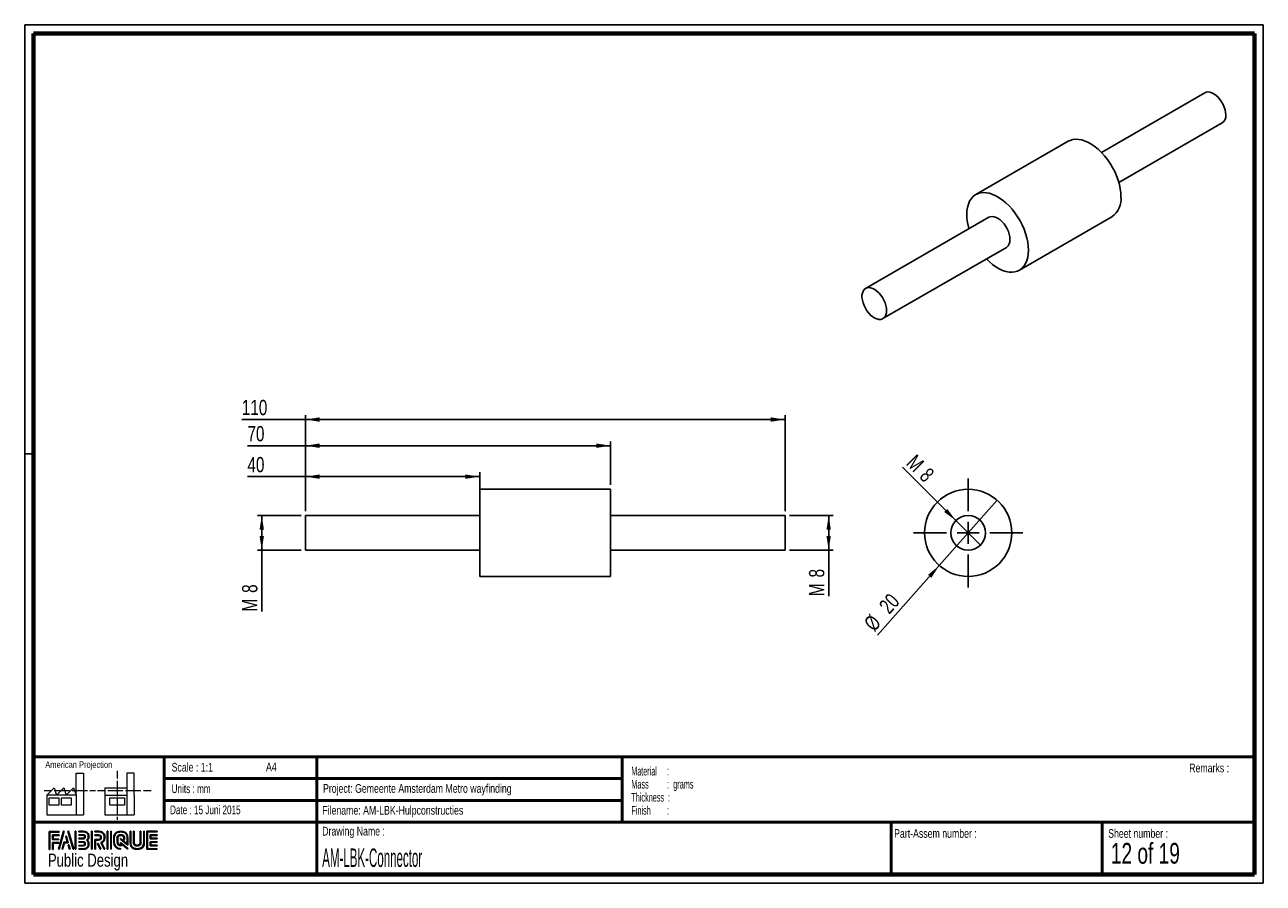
# Paper-space layout 'Connector' of a CAD drawing. Header units: millimetres. Extents: x 7 to 291, y 7 to 204.
import ezdxf

# ---------------------------------------------------------------- set-up
doc = ezdxf.new("R2010")
doc.units = ezdxf.units.MM
for name, color, linetype in [('LAYER1', 7, 'Continuous'), ('LAYER2', 7, 'Continuous'), ('LOGO', 7, 'Continuous')]:
    doc.layers.add(name, color=color, linetype=linetype)
doc.styles.add('SLDTEXTSTYLE0', font='TXT', dxfattribs={"width": 0.7})
doc.styles.add('SLDTEXTSTYLE1', font='TXT', dxfattribs={"width": 0.75})
doc.styles.add('SLDTEXTSTYLE2', font='TXT', dxfattribs={"width": 0.697368})
doc.styles.add('SLDTEXTSTYLE4', font='TXT', dxfattribs={"width": 0.5675})
doc.styles.add('SLDTEXTSTYLE5', font='TXT', dxfattribs={"width": 0.55})
doc.styles.add('SLDTEXTSTYLE6', font='TXT', dxfattribs={"width": 0.605})
doc.styles.add('SLDTEXTSTYLE7', font='TXT', dxfattribs={"width": 0.549})
doc.styles.add('SLDTEXTSTYLE8', font='TXT', dxfattribs={"width": 0.467045})
doc.styles.add('SLDTEXTSTYLE9', font='TXT', dxfattribs={"width": 0.6875})
doc.dimstyles.new('SLDDIMSTYLE13', dxfattribs={"dimtxt": 3.5, "dimasz": 3.302, "dimexe": 0, "dimexo": 0.0625, "dimgap": 0.875, "dimtad": 1, "dimrnd": 1e-09, "dimzin": 12, "dimdsep": 46, "dimtxsty": 'SLDTEXTSTYLE1', "dimblk1": 'NONE', "dimsah": 1, "dimcen": 0, "dimadec": 0, "dimazin": 3, "dimtfac": 1, "dimtmove": 0, "dimatfit": 3, "dimldrblk": 'NONE', "dimfxl": 1, "dimfrac": 2, "dimtolj": 1, "dimtzin": 12, "dimarcsym": 0})
doc.dimstyles.new('SLDDIMSTYLE14', dxfattribs={"dimtxt": 3.5, "dimasz": 3.302, "dimexe": 0, "dimexo": 0.0625, "dimgap": 0.875, "dimtad": 1, "dimrnd": 1e-09, "dimzin": 12, "dimdsep": 46, "dimtxsty": 'SLDTEXTSTYLE1', "dimblk1": 'NONE', "dimsah": 1, "dimcen": 0, "dimadec": 0, "dimazin": 3, "dimtfac": 1, "dimtmove": 0, "dimatfit": 3, "dimldrblk": 'NONE', "dimfxl": 1, "dimfrac": 2, "dimtolj": 1, "dimtzin": 12, "dimarcsym": 0})
doc.dimstyles.new('SLDDIMSTYLE3', dxfattribs={"dimtxt": 3.5, "dimasz": 3.302, "dimexe": 0, "dimexo": 0.0625, "dimgap": 0.875, "dimtad": 1, "dimrnd": 1e-09, "dimzin": 12, "dimdsep": 46, "dimtxsty": 'SLDTEXTSTYLE1', "dimsah": 1, "dimcen": 0.09, "dimadec": 0, "dimazin": 3, "dimtfac": 1, "dimtofl": 0, "dimtmove": 0, "dimatfit": 3, "dimfxl": 1, "dimfrac": 2, "dimtolj": 1, "dimtzin": 12, "dimarcsym": 0})

# ---------------------------------------------------------------- blocks, each defined once
blk = doc.blocks.new('SW_NOTE_0_22')
at = {"layer": 'LOGO', "color": 0, "char_height": 2, "attachment_point": 1}
for s, insert, style in [('Material     :', (0, 2.58), 'SLDTEXTSTYLE4'), ('Mass         :  grams', (0, -0.42), 'SLDTEXTSTYLE5'), ('Thickness  :', (0, -3.42), 'SLDTEXTSTYLE6'), ('Finish        :', (0, -6.42), 'SLDTEXTSTYLE7')]:
    blk.add_mtext(s, dxfattribs=dict(at, insert=insert, style=style))
blk = doc.blocks.new('_D_38')
at = {"layer": 'LOGO'}
for p, q in [((70.92, 100.09), (57.63, 100.09)), ((70.92, 92.19), (70.92, 101.09)), ((110.92, 100.09), (70.92, 100.09)), ((110.92, 92.19), (110.92, 101.09))]:
    blk.add_line(p, q, dxfattribs=at)
for points in [[(70.92, 100.09), (74.22, 99.58), (74.22, 100.59)], [(110.92, 100.09), (107.61, 100.59), (107.61, 99.58)]]:
    blk.add_solid(points, dxfattribs=at)
at = {"layer": 'LOGO', "insert": (57.63, 104.6), "char_height": 3.5, "attachment_point": 1, "style": 'SLDTEXTSTYLE1'}
blk.add_mtext('40', dxfattribs=at)
blk = doc.blocks.new('_D_39')
at = {"layer": 'LOGO'}
for p, q in [((70.92, 92.19), (70.92, 108.19)), ((140.92, 98.19), (140.92, 108.19)), ((70.92, 107.19), (57.63, 107.19)), ((70.92, 107.19), (140.92, 107.19))]:
    blk.add_line(p, q, dxfattribs=at)
for points in [[(70.92, 107.19), (74.22, 106.68), (74.22, 107.7)], [(140.92, 107.19), (137.61, 107.7), (137.61, 106.68)]]:
    blk.add_solid(points, dxfattribs=at)
at = {"layer": 'LOGO', "insert": (57.63, 111.7), "char_height": 3.5, "attachment_point": 1, "style": 'SLDTEXTSTYLE1'}
blk.add_mtext('70', dxfattribs=at)
blk = doc.blocks.new('_D_40')
at = {"layer": 'LOGO'}
for p, q in [((70.92, 92.19), (70.92, 114.19)), ((180.92, 92.19), (180.92, 114.19)), ((70.92, 113.19), (56.34, 113.19)), ((70.92, 113.19), (180.92, 113.19))]:
    blk.add_line(p, q, dxfattribs=at)
for points in [[(70.92, 113.19), (74.22, 112.68), (74.22, 113.7)], [(180.92, 113.19), (177.61, 113.7), (177.61, 112.68)]]:
    blk.add_solid(points, dxfattribs=at)
at = {"layer": 'LOGO', "insert": (56.34, 117.7), "char_height": 3.5, "attachment_point": 1, "style": 'SLDTEXTSTYLE1'}
blk.add_mtext('110', dxfattribs=at)
blk = doc.blocks.new('_D_41')
at = {"layer": 'LOGO'}
for p, q in [((181.92, 91.19), (191.92, 91.19)), ((190.92, 91.19), (190.92, 83.19)), ((181.92, 83.19), (191.92, 83.19)), ((190.92, 83.19), (190.92, 72.67))]:
    blk.add_line(p, q, dxfattribs=at)
for points in [[(190.92, 91.19), (190.41, 87.89), (191.42, 87.89)], [(190.92, 83.19), (191.42, 86.49), (190.41, 86.49)]]:
    blk.add_solid(points, dxfattribs=at)
at = {"layer": 'LOGO', "char_height": 3.5, "attachment_point": 1, "rotation": 90, "style": 'SLDTEXTSTYLE1'}
for s, insert in [('8', (186.4, 76.95)), ('M', (186.4, 72.67))]:
    blk.add_mtext(s, dxfattribs=dict(at, insert=insert))
blk = doc.blocks.new('_D_42')
at = {"layer": 'LOGO'}
for p, q in [((69.92, 91.19), (59.92, 91.19)), ((60.92, 91.19), (60.92, 83.19)), ((69.92, 83.19), (59.92, 83.19)), ((60.92, 83.19), (60.92, 69.12))]:
    blk.add_line(p, q, dxfattribs=at)
for points in [[(60.92, 91.19), (60.41, 87.89), (61.42, 87.89)], [(60.92, 83.19), (61.42, 86.49), (60.41, 86.49)]]:
    blk.add_solid(points, dxfattribs=at)
at = {"layer": 'LOGO', "char_height": 3.5, "attachment_point": 1, "rotation": 90, "style": 'SLDTEXTSTYLE1'}
for s, insert in [('8', (56.4, 73.41)), ('M', (56.4, 69.12))]:
    blk.add_mtext(s, dxfattribs=dict(at, insert=insert))
blk = doc.blocks.new('_D_43')
at = {"layer": 'LOGO'}
for q in [(229.54, 94.68), (202.11, 63.69)]:
    blk.add_line((216.28, 79.7), q, dxfattribs=at)
blk.add_solid([(216.28, 79.7), (213.71, 77.56), (214.47, 76.89)], dxfattribs=at)
at = {"layer": 'LOGO', "char_height": 3.5, "attachment_point": 1, "rotation": 48.4881, "style": 'SLDTEXTSTYLE1'}
for s, insert in [('20', (202.2, 70.66)), ('%%c', (198.74, 66.67))]:
    blk.add_mtext(s, dxfattribs=dict(at, insert=insert))
blk = doc.blocks.new('_None')
blk = doc.blocks.new('_D_44')
at = {"layer": 'LOGO'}
for q in [(207.82, 102.27), (225.74, 84.36)]:
    blk.add_line((220.08, 90.02), q, dxfattribs=at)
blk.add_solid([(220.08, 90.02), (218.1, 92.71), (217.39, 91.99)], dxfattribs=at)
at = {"layer": 'LOGO', "char_height": 3.5, "attachment_point": 1, "rotation": 315, "style": 'SLDTEXTSTYLE1'}
for s, insert in [('M', (210.99, 105.44)), ('8', (214.02, 102.41))]:
    blk.add_mtext(s, dxfattribs=dict(at, insert=insert))
blk = doc.blocks.new('SW_CENTERMARKSYMBOL_0')
at = {"layer": 'LOGO', "color": 0}
for p, q in [((0, 5), (0, 12.5)), ((-5, 0), (-12.5, 0)), ((0, 0), (-2.5, 0)), ((0, 0), (0, 2.5)), ((0, 0), (0, -2.5)), ((0, 0), (2.5, 0)), ((5, 0), (12.5, 0)), ((0, -5), (0, -12.5))]:
    blk.add_line(p, q, dxfattribs=at)

psp = doc.layouts.new('Connector')

# ---------------------------------------------------------------- hatches: boundary and pattern name
at = {"layer": 'LOGO'}
for points in [[(12.156, 14.551), (12.294, 14.551), (12.294, 18.537), (14.492, 18.537), (14.492, 18.675), (12.156, 18.675)], [(13.055, 16.925), (13.055, 17.755), (14.492, 17.755), (14.492, 17.894), (12.917, 17.894), (12.917, 16.786), (14.356, 16.786), (14.356, 16.925)], [(15.622, 18.697), (15.479, 18.697), (14.299, 14.574), (14.441, 14.574)], [(15.257, 14.574), (15.669, 16.085), (16.503, 16.085), (16.108, 17.581), (15.96, 17.581), (16.324, 16.224), (15.563, 16.224), (15.117, 14.574)], [(17.783, 14.574), (16.603, 18.697), (16.456, 18.697), (17.638, 14.574)], [(18.285, 14.574), (18.285, 18.697), (18.146, 18.697), (18.146, 14.574)], [(21.988, 14.574), (21.988, 18.697), (21.85, 18.697), (21.85, 14.574)], [(25.636, 14.574), (25.636, 18.697), (25.498, 18.697), (25.498, 14.574)], [(26.42, 14.574), (26.42, 18.697), (26.282, 18.697), (26.282, 14.574)], [(35.498, 17.096), (35.498, 17.778), (36.929, 17.778), (36.929, 17.916), (35.359, 17.916), (35.359, 16.957), (36.929, 16.957), (36.929, 17.096)], [(13.055, 14.551), (13.055, 16.005), (14.356, 16.005), (14.356, 16.143), (12.917, 16.143), (12.917, 14.551)], [(16.955, 14.574), (16.682, 15.561), (16.534, 15.561), (16.815, 14.574)], [(24.037, 14.574), (23.378, 15.916), (23.224, 15.916), (23.883, 14.574)], [(36.929, 15.356), (36.929, 15.495), (35.498, 15.495), (35.498, 16.177), (36.929, 16.177), (36.929, 16.315), (35.359, 16.315), (35.359, 15.356)]]:
    psp.add_hatch(color=256, dxfattribs=at).paths.add_polyline_path(points, flags=0)
h = psp.add_hatch(color=256, dxfattribs=at)
edge = h.paths.add_edge_path(flags=0)
edge.add_line((18.997, 14.574), (20.004, 14.574))
edge.add_spline(control_points=[(20.004, 14.574), (20.698, 14.574), (21.263, 15.14), (21.263, 15.836), (21.263, 16.129), (21.148, 16.41), (20.946, 16.639), (21.148, 16.868), (21.263, 17.149), (21.263, 17.443), (21.263, 18.137), (20.698, 18.703), (20.004, 18.703)], knot_values=[0, 0, 0, 0, 1, 2, 3, 4, 5, 6, 7, 8, 9, 10, 10, 10, 10], weights=[1, 1, 1, 1, 1, 1, 1, 1, 1, 1, 1, 1, 1], degree=3, periodic=0)
edge.add_line((20.004, 18.703), (18.997, 18.703))
edge.add_line((18.997, 18.703), (18.997, 18.565))
edge.add_line((18.997, 18.565), (20.004, 18.565))
edge.add_spline(control_points=[(20.004, 18.565), (20.622, 18.565), (21.125, 18.061), (21.125, 17.443), (21.125, 17.165), (21.012, 16.897), (20.808, 16.687)], knot_values=[0, 0, 0, 0, 1, 2, 3, 4, 4, 4, 4], weights=[1, 1, 1, 1, 1, 1, 1], degree=3, periodic=0)
edge.add_line((20.808, 16.687), (20.761, 16.639))
edge.add_line((20.761, 16.639), (20.808, 16.591))
edge.add_spline(control_points=[(20.808, 16.591), (21.012, 16.381), (21.125, 16.113), (21.125, 15.836), (21.125, 15.216), (20.622, 14.712), (20.004, 14.712)], knot_values=[0, 0, 0, 0, 1, 2, 3, 4, 4, 4, 4], weights=[1, 1, 1, 1, 1, 1, 1], degree=3, periodic=0)
edge.add_line((20.004, 14.712), (18.997, 14.712))
edge.add_line((18.997, 14.712), (18.997, 14.574))
h = psp.add_hatch(color=256, dxfattribs=at)
edge = h.paths.add_edge_path(flags=0)
edge.add_line((18.997, 16.957), (20.002, 16.957))
edge.add_spline(control_points=[(20.002, 16.957), (20.255, 16.988), (20.438, 17.197), (20.438, 17.442), (20.438, 17.712), (20.224, 17.924), (19.95, 17.924)], knot_values=[0, 0, 0, 0, 1, 2, 3, 4, 4, 4, 4], weights=[1, 1, 1, 1, 1, 1, 1], degree=3, periodic=0)
edge.add_line((19.95, 17.924), (18.997, 17.924))
edge.add_line((18.997, 17.924), (18.997, 17.786))
edge.add_line((18.997, 17.786), (19.95, 17.786))
edge.add_spline(control_points=[(19.95, 17.786), (20.146, 17.786), (20.3, 17.635), (20.3, 17.442), (20.3, 17.266), (20.168, 17.117), (19.993, 17.094)], knot_values=[0, 0, 0, 0, 1, 2, 3, 4, 4, 4, 4], weights=[1, 1, 1, 1, 1, 1, 1], degree=3, periodic=0)
edge.add_line((19.993, 17.094), (18.997, 17.095))
edge.add_line((18.997, 17.095), (18.997, 16.957))
h = psp.add_hatch(color=256, dxfattribs=at)
edge = h.paths.add_edge_path(flags=0)
edge.add_line((24.758, 14.574), (24.911, 14.574))
edge.add_line((24.911, 14.574), (24.187, 16.049))
edge.add_spline(control_points=[(24.187, 16.049), (24.643, 16.293), (24.938, 16.767), (24.938, 17.287), (24.938, 18.065), (24.307, 18.697), (23.531, 18.697)], knot_values=[0, 0, 0, 0, 1, 2, 3, 4, 4, 4, 4], weights=[1, 1, 1, 1, 1, 1, 1], degree=3, periodic=0)
edge.add_line((23.531, 18.697), (22.634, 18.697))
edge.add_line((22.634, 18.697), (22.634, 18.56))
edge.add_line((22.634, 18.56), (23.531, 18.56))
edge.add_spline(control_points=[(23.531, 18.56), (24.231, 18.56), (24.8, 17.989), (24.8, 17.287), (24.8, 16.796), (24.513, 16.344), (24.069, 16.135)], knot_values=[0, 0, 0, 0, 1, 2, 3, 4, 4, 4, 4], weights=[1, 1, 1, 1, 1, 1, 1], degree=3, periodic=0)
edge.add_line((24.069, 16.135), (24.005, 16.106))
edge.add_line((24.005, 16.106), (24.758, 14.574))
h = psp.add_hatch(color=256, dxfattribs=at)
edge = h.paths.add_edge_path(flags=0)
edge.add_line((22.634, 17.778), (23.477, 17.778))
edge.add_spline(control_points=[(23.477, 17.778), (23.744, 17.778), (23.961, 17.558), (23.961, 17.287), (23.961, 17.017), (23.744, 16.796), (23.477, 16.796)], knot_values=[0, 0, 0, 0, 1, 2, 3, 4, 4, 4, 4], weights=[1, 1, 1, 1, 1, 1, 1], degree=3, periodic=0)
edge.add_line((23.477, 16.796), (22.634, 16.796))
edge.add_line((22.634, 16.796), (22.634, 14.574))
edge.add_line((22.634, 14.574), (22.772, 14.574))
edge.add_line((22.772, 14.574), (22.772, 16.659))
edge.add_line((22.772, 16.659), (23.477, 16.659))
edge.add_spline(control_points=[(23.477, 16.659), (23.82, 16.659), (24.099, 16.94), (24.099, 17.287), (24.099, 17.634), (23.82, 17.916), (23.477, 17.916)], knot_values=[0, 0, 0, 0, 1, 2, 3, 4, 4, 4, 4], weights=[1, 1, 1, 1, 1, 1, 1], degree=3, periodic=0)
edge.add_line((23.477, 17.916), (22.634, 17.916))
edge.add_line((22.634, 17.916), (22.634, 17.778))
h = psp.add_hatch(color=256, dxfattribs=at)
edge = h.paths.add_edge_path(flags=0)
edge.add_line((30.226, 15.56), (30.227, 17.065))
edge.add_spline(control_points=[(30.227, 17.065), (30.227, 17.965), (29.496, 18.697), (28.598, 18.697), (27.699, 18.697), (26.968, 17.965), (26.968, 17.065)], knot_values=[0, 0, 0, 0, 1, 2, 3, 4, 4, 4, 4], weights=[1, 1, 1, 1, 1, 1, 1], degree=3, periodic=0)
edge.add_line((26.968, 17.065), (26.968, 16.206))
edge.add_spline(control_points=[(26.968, 16.206), (26.968, 15.307), (27.699, 14.574), (28.597, 14.574)], knot_values=[1, 1, 1, 1, 2, 2, 2, 2], weights=[1, 1, 1, 1], degree=3, periodic=0)
edge.add_line((28.597, 14.574), (28.597, 14.712))
edge.add_spline(control_points=[(28.597, 14.712), (27.775, 14.712), (27.106, 15.383), (27.106, 16.206)], knot_values=[3, 3, 3, 3, 4, 4, 4, 4], weights=[1, 1, 1, 1], degree=3, periodic=0)
edge.add_line((27.106, 16.206), (27.106, 17.065))
edge.add_spline(control_points=[(27.106, 17.065), (27.106, 17.889), (27.775, 18.56), (28.598, 18.56), (29.42, 18.56), (30.089, 17.889), (30.089, 17.065)], knot_values=[0, 0, 0, 0, 1, 2, 3, 4, 4, 4, 4], weights=[1, 1, 1, 1, 1, 1, 1], degree=3, periodic=0)
edge.add_spline(control_points=[(30.089, 17.065), (30.089, 16.066), (30.089, 15.84), (29.894, 15.988), (28.527, 17.053)], knot_values=[0, 0, 0, 0, 1, 2, 2, 2, 2], weights=[1, 1, 1, 1, 1], degree=3, periodic=0)
edge.add_line((28.527, 17.053), (28.527, 16.887))
edge.add_line((28.527, 16.887), (30.226, 15.56))
h = psp.add_hatch(color=256, dxfattribs=at)
edge = h.paths.add_edge_path(flags=0)
edge.add_line((30.226, 14.574), (30.226, 14.766))
edge.add_line((30.226, 14.766), (28.527, 16.133))
edge.add_line((28.527, 16.133), (28.527, 15.508))
edge.add_spline(control_points=[(28.527, 15.508), (28.169, 15.545), (27.886, 15.839), (27.886, 16.208)], knot_values=[0, 0, 0, 0, 1, 1, 1, 1], weights=[1, 1, 1, 1], degree=3, periodic=0)
edge.add_line((27.886, 16.208), (27.886, 17.064))
edge.add_spline(control_points=[(27.886, 17.064), (27.886, 17.457), (28.206, 17.777), (28.598, 17.777), (28.99, 17.777), (29.309, 17.457), (29.309, 17.064)], knot_values=[0, 0, 0, 0, 1, 2, 3, 4, 4, 4, 4], weights=[1, 1, 1, 1, 1, 1, 1], degree=3, periodic=0)
edge.add_line((29.309, 17.064), (29.308, 16.827))
edge.add_line((29.308, 16.827), (29.447, 16.826))
edge.add_line((29.447, 16.826), (29.447, 17.064))
edge.add_spline(control_points=[(29.447, 17.064), (29.447, 17.533), (29.066, 17.915), (28.598, 17.915), (28.13, 17.915), (27.748, 17.533), (27.748, 17.064)], knot_values=[0, 0, 0, 0, 1, 2, 3, 4, 4, 4, 4], weights=[1, 1, 1, 1, 1, 1, 1], degree=3, periodic=0)
edge.add_line((27.748, 17.064), (27.747, 16.208))
edge.add_spline(control_points=[(27.747, 16.208), (27.747, 15.738), (28.128, 15.356), (28.595, 15.356)], knot_values=[0, 0, 0, 0, 1, 1, 1, 1], weights=[1, 1, 1, 1], degree=3, periodic=0)
edge.add_line((28.595, 15.356), (28.664, 15.356))
edge.add_line((28.664, 15.356), (28.664, 15.854))
edge.add_line((28.664, 15.854), (30.226, 14.574))
h = psp.add_hatch(color=256, dxfattribs=at)
edge = h.paths.add_edge_path(flags=0)
edge.add_line((30.726, 18.697), (30.726, 16.206))
edge.add_spline(control_points=[(30.726, 16.206), (30.726, 15.307), (31.457, 14.574), (32.355, 14.574), (33.254, 14.574), (33.985, 15.307), (33.985, 16.206)], knot_values=[0, 0, 0, 0, 1, 2, 3, 4, 4, 4, 4], weights=[1, 1, 1, 1, 1, 1, 1], degree=3, periodic=0)
edge.add_line((33.985, 16.206), (33.985, 18.697))
edge.add_line((33.985, 18.697), (33.847, 18.697))
edge.add_line((33.847, 18.697), (33.847, 16.206))
edge.add_spline(control_points=[(33.847, 16.206), (33.847, 15.383), (33.178, 14.712), (32.355, 14.712), (31.533, 14.712), (30.864, 15.383), (30.864, 16.206)], knot_values=[0, 0, 0, 0, 1, 2, 3, 4, 4, 4, 4], weights=[1, 1, 1, 1, 1, 1, 1], degree=3, periodic=0)
edge.add_line((30.864, 16.206), (30.864, 18.697))
edge.add_line((30.864, 18.697), (30.726, 18.697))
h = psp.add_hatch(color=256, dxfattribs=at)
edge = h.paths.add_edge_path(flags=0)
edge.add_line((31.506, 18.697), (31.506, 16.208))
edge.add_spline(control_points=[(31.506, 16.208), (31.506, 15.739), (31.887, 15.357), (32.355, 15.357), (32.823, 15.357), (33.204, 15.739), (33.204, 16.208)], knot_values=[0, 0, 0, 0, 1, 2, 3, 4, 4, 4, 4], weights=[1, 1, 1, 1, 1, 1, 1], degree=3, periodic=0)
edge.add_line((33.204, 16.208), (33.204, 18.697))
edge.add_line((33.204, 18.697), (33.067, 18.697))
edge.add_line((33.067, 18.697), (33.067, 16.208))
edge.add_spline(control_points=[(33.067, 16.208), (33.067, 15.815), (32.747, 15.495), (32.355, 15.495), (31.963, 15.495), (31.644, 15.815), (31.644, 16.208)], knot_values=[0, 0, 0, 0, 1, 2, 3, 4, 4, 4, 4], weights=[1, 1, 1, 1, 1, 1, 1], degree=3, periodic=0)
edge.add_line((31.644, 16.208), (31.644, 18.697))
edge.add_line((31.644, 18.697), (31.506, 18.697))
h = psp.add_hatch(color=256, dxfattribs=at)
edge = h.paths.add_edge_path(flags=0)
edge.add_line((36.929, 14.574), (36.929, 14.712))
edge.add_spline(control_points=[(36.929, 14.712), (34.866, 14.712), (34.736, 14.712), (34.736, 14.843), (34.736, 18.429), (34.736, 18.56)], knot_values=[0, 0, 0, 0, 1, 2, 3, 3, 3, 3], weights=[1, 1, 1, 1, 1, 1], degree=3, periodic=0)
edge.add_line((34.736, 18.56), (36.929, 18.56))
edge.add_line((36.929, 18.56), (36.929, 18.697))
edge.add_line((36.929, 18.697), (34.598, 18.697))
edge.add_line((34.598, 18.697), (34.598, 14.574))
edge.add_line((34.598, 14.574), (36.929, 14.574))
h = psp.add_hatch(color=256, dxfattribs=at)
edge = h.paths.add_edge_path(flags=0)
edge.add_line((18.997, 15.347), (19.95, 15.347))
edge.add_spline(control_points=[(19.95, 15.347), (20.22, 15.347), (20.438, 15.566), (20.438, 15.836), (20.438, 16.106), (20.224, 16.317), (19.95, 16.317), (19.95, 16.317), (18.997, 16.315)], knot_values=[0, 0, 0, 0, 1, 2, 3, 4, 5, 6, 6, 6, 6], weights=[1, 1, 1, 1, 1, 1, 1, 1, 1], degree=3, periodic=0)
edge.add_line((18.997, 16.315), (18.997, 16.177))
edge.add_line((18.997, 16.177), (19.95, 16.179))
edge.add_spline(control_points=[(19.95, 16.179), (20.146, 16.179), (20.3, 16.028), (20.3, 15.836), (20.3, 15.642), (20.143, 15.484), (19.95, 15.484)], knot_values=[0, 0, 0, 0, 1, 2, 3, 4, 4, 4, 4], weights=[1, 1, 1, 1, 1, 1, 1], degree=3, periodic=0)
edge.add_line((19.95, 15.484), (18.997, 15.484))
edge.add_line((18.997, 15.484), (18.997, 15.347))

# ---------------------------------------------------------------- linework, layer by layer
at = {"color": 7, "linetype": 'Continuous', "lineweight": 25}
for p, q in [((277.159, 188.182), (253.457, 174.499)), ((257.457, 167.571), (281.158, 181.254)), ((245.875, 177.05), (224.661, 164.804)), ((227.661, 159.608), (199.377, 143.28)), ((234.661, 147.483), (255.874, 159.729)), ((203.376, 136.351), (231.661, 152.679)), ((140.916, 97.187), (110.916, 97.187)), ((110.916, 87.187), (110.916, 97.187)), ((140.916, 87.187), (140.916, 97.187)), ((110.916, 91.187), (70.916, 91.187)), ((70.916, 87.187), (70.916, 91.187)), ((180.916, 91.187), (140.916, 91.187)), ((180.916, 87.187), (180.916, 91.187)), ((70.916, 83.187), (70.916, 87.187)), ((110.916, 77.187), (110.916, 87.187)), ((140.916, 77.187), (140.916, 87.187)), ((180.916, 83.187), (180.916, 87.187)), ((70.916, 83.187), (110.916, 83.187)), ((140.916, 83.187), (180.916, 83.187)), ((110.916, 77.187), (140.916, 77.187))]:
    psp.add_line(p, q, dxfattribs=at)
at = {"color": 7, "linetype": 'Continuous', "lineweight": 25, "flags": 128}
for points in [[(281.987, 183.085), (281.946, 183.66), (281.825, 184.266), (281.628, 184.885), (281.359, 185.499), (281.027, 186.091), (280.641, 186.643), (280.213, 187.14), (279.754, 187.567), (279.278, 187.912), (278.799, 188.165), (278.33, 188.319), (277.885, 188.369), (277.477, 188.315), (277.159, 188.182)], [(257.945, 164.308), (257.904, 165.214), (257.78, 166.158), (257.575, 167.128), (257.292, 168.113), (256.933, 169.102), (256.503, 170.081), (256.008, 171.041), (255.452, 171.97), (254.842, 172.857), (254.186, 173.692), (253.491, 174.464), (252.766, 175.165), (252.018, 175.787), (251.257, 176.322), (250.491, 176.764), (249.73, 177.108), (248.982, 177.349), (248.257, 177.486), (247.562, 177.516), (246.906, 177.439), (246.296, 177.256), (245.875, 177.05)], [(236.732, 152.061), (236.691, 152.968), (236.567, 153.912), (236.362, 154.882), (236.078, 155.867), (235.72, 156.855), (235.29, 157.835), (234.794, 158.795), (234.239, 159.724), (233.629, 160.611), (232.973, 161.446), (232.278, 162.218), (231.553, 162.919), (230.805, 163.541), (230.044, 164.076), (229.278, 164.518), (228.517, 164.862), (227.769, 165.103), (227.044, 165.24), (226.349, 165.27), (225.693, 165.193), (225.083, 165.01), (224.527, 164.722), (224.032, 164.335), (223.602, 163.851), (223.243, 163.277), (222.96, 162.619), (222.755, 161.885), (222.631, 161.084), (222.59, 160.226), (222.631, 159.319), (222.755, 158.375), (222.96, 157.405), (223.078, 156.962)], [(232.489, 154.511), (232.449, 155.086), (232.328, 155.692), (232.13, 156.311), (231.862, 156.925), (231.53, 157.517), (231.144, 158.069), (230.716, 158.565), (230.257, 158.992), (229.781, 159.337), (229.302, 159.591), (228.833, 159.745), (228.388, 159.795), (227.979, 159.74), (227.661, 159.608)], [(227.078, 150.034), (227.769, 149.368), (228.517, 148.746), (229.278, 148.211), (230.044, 147.769), (230.805, 147.425), (231.553, 147.184), (232.278, 147.047), (232.973, 147.017), (233.629, 147.094), (234.239, 147.277), (234.794, 147.565), (235.29, 147.952), (235.72, 148.436), (236.078, 149.01), (236.362, 149.668), (236.567, 150.402), (236.691, 151.203), (236.732, 152.061)], [(204.205, 138.183), (204.164, 138.758), (204.044, 139.364), (203.846, 139.983), (203.577, 140.597), (203.245, 141.188), (202.86, 141.74), (202.431, 142.237), (201.973, 142.664), (201.497, 143.009), (201.017, 143.262), (200.548, 143.416), (200.103, 143.467), (199.695, 143.412), (199.335, 143.254), (199.033, 142.997), (198.799, 142.649), (198.639, 142.218), (198.558, 141.719), (198.558, 141.165), (198.639, 140.572), (198.799, 139.958), (199.033, 139.339), (199.335, 138.734), (199.695, 138.16), (200.103, 137.634), (200.548, 137.17), (201.017, 136.783), (201.497, 136.483), (201.973, 136.278), (202.431, 136.176), (202.86, 136.178), (203.245, 136.285), (203.577, 136.493), (203.846, 136.797), (204.044, 137.188), (204.164, 137.654), (204.205, 138.183)]]:
    psp.add_lwpolyline(points, dxfattribs=at)
at = {"color": 7, "linetype": 'Continuous', "lineweight": 25}
for radius in [10, 4]:
    psp.add_circle((222.908, 87.187), radius, dxfattribs=at)
for centre, radius, start, end in [((279.978, 182.891), 2.018, 305.7921, 5.52008), ((253.028, 163.775), 4.946, 305.12687, 6.18531), ((230.48, 154.317), 2.018, 305.7921, 5.52008)]:
    psp.add_arc(centre, radius, start, end, dxfattribs=at)
at = {"layer": 'LAYER1', "lineweight": 50}
for p, q in [((8.57, 35.784), (288.57, 35.784)), ((38.57, 35.784), (38.57, 20.784)), ((73.57, 35.784), (73.57, 8.784)), ((143.57, 35.784), (143.57, 20.784)), ((38.57, 30.784), (143.57, 30.784)), ((38.57, 25.784), (143.57, 25.784)), ((8.57, 20.784), (288.57, 20.784)), ((205.222, 8.784), (205.222, 20.784)), ((253.651, 8.784), (253.651, 20.784))]:
    psp.add_line(p, q, dxfattribs=at)
at = {"layer": 'LAYER2', "lineweight": 70}
for p, q in [((8.57, 8.784), (8.57, 201.784)), ((8.57, 201.784), (288.57, 201.784)), ((288.57, 201.784), (288.57, 8.784)), ((288.57, 8.784), (8.57, 8.784))]:
    psp.add_line(p, q, dxfattribs=at)
at = {"layer": 'LOGO'}
for p, q in [((6.57, 203.784), (290.57, 203.784)), ((6.57, 203.784), (6.57, 6.784)), ((290.57, 203.784), (290.57, 6.784)), ((6.57, 105.284), (8.622, 105.284)), ((6.57, 6.784), (290.57, 6.784))]:
    psp.add_line(p, q, dxfattribs=at)
at = {"layer": 'LOGO', "color": 7, "linetype": 'Continuous', "lineweight": 18}
for p, q in [((18.321, 26.971), (18.321, 32.036)), ((18.321, 32.036), (20.003, 32.036)), ((20.003, 32.036), (20.003, 22.47)), ((27.733, 32.596), (27.733, 30.839)), ((31.654, 32.032), (29.972, 32.032)), ((29.972, 32.032), (29.972, 22.466)), ((31.654, 26.967), (31.654, 32.032)), ((11.593, 26.971), (13.275, 28.659)), ((13.275, 28.659), (13.837, 26.971)), ((13.837, 26.971), (15.519, 28.659)), ((15.519, 28.659), (16.081, 26.971)), ((16.081, 26.971), (17.763, 28.659)), ((17.763, 28.659), (18.321, 26.971)), ((24.927, 28.655), (24.927, 26.967)), ((24.927, 28.655), (29.972, 28.655)), ((27.733, 30.252), (27.733, 28.49)), ((27.733, 28.49), (27.733, 26.728)), ((10.981, 28.1), (12.736, 28.1)), ((18.321, 26.971), (11.593, 26.971)), ((11.593, 26.971), (11.593, 22.47)), ((12.156, 26.411), (14.399, 26.411)), ((12.156, 24.723), (12.156, 26.411)), ((13.321, 28.1), (15.076, 28.1)), ((14.399, 26.411), (14.399, 24.723)), ((14.957, 26.411), (17.201, 26.411)), ((14.957, 24.723), (14.957, 26.411)), ((15.076, 28.1), (16.831, 28.1)), ((17.201, 26.411), (17.201, 24.723)), ((17.416, 28.1), (19.171, 28.1)), ((18.321, 26.971), (18.321, 22.47)), ((19.171, 28.1), (20.926, 28.1)), ((21.511, 28.1), (22.809, 28.1)), ((23.245, 28.095), (24.995, 28.095)), ((24.927, 26.967), (29.972, 26.967)), ((24.927, 26.967), (24.927, 22.466)), ((25.58, 28.095), (27.335, 28.095)), ((26.051, 26.407), (29.415, 26.407)), ((26.051, 24.719), (26.051, 26.407)), ((27.335, 28.095), (29.09, 28.095)), ((27.733, 26.141), (27.733, 24.379)), ((29.415, 26.407), (29.415, 24.719)), ((29.675, 28.095), (31.43, 28.095)), ((31.43, 28.095), (33.185, 28.095)), ((31.654, 26.967), (31.654, 22.466)), ((33.77, 28.095), (35.525, 28.095)), ((14.399, 24.723), (12.156, 24.723)), ((17.201, 24.723), (14.957, 24.723)), ((29.415, 24.719), (26.051, 24.719)), ((27.733, 24.379), (27.733, 22.618)), ((11.593, 22.47), (18.321, 22.47)), ((18.321, 22.47), (20.003, 22.47)), ((24.927, 22.466), (31.654, 22.466)), ((27.733, 22.03), (27.733, 21.342))]:
    psp.add_line(p, q, dxfattribs=at)
at = {"layer": 'LOGO', "color": 7, "linetype": 'Continuous', "lineweight": 25}
for p, q in [((14.492, 18.675), (12.156, 18.675)), ((15.479, 18.697), (14.299, 14.574)), ((14.441, 14.574), (15.622, 18.697))]:
    psp.add_line(p, q, dxfattribs=at)
at = {"layer": 'LOGO', "color": 7, "lineweight": 25}
for p, q in [((12.156, 18.675), (12.156, 14.551)), ((12.294, 18.537), (14.492, 18.537)), ((12.294, 14.551), (12.294, 18.537)), ((14.492, 17.894), (12.917, 17.894)), ((12.917, 17.894), (12.917, 16.786)), ((13.055, 16.925), (13.055, 17.755)), ((13.055, 17.755), (14.492, 17.755)), ((14.492, 18.537), (14.492, 18.675)), ((14.492, 17.755), (14.492, 17.894)), ((15.622, 18.697), (15.479, 18.697)), ((16.108, 17.581), (15.96, 17.581)), ((15.96, 17.581), (16.324, 16.224)), ((16.503, 16.085), (16.108, 17.581)), ((16.456, 18.697), (17.638, 14.574)), ((16.603, 18.697), (16.456, 18.697)), ((17.783, 14.574), (16.603, 18.697)), ((18.146, 18.697), (18.146, 14.574)), ((18.285, 18.697), (18.146, 18.697)), ((18.285, 14.574), (18.285, 18.697)), ((18.997, 18.703), (18.997, 18.565)), ((20.004, 18.703), (18.997, 18.703)), ((18.997, 18.565), (20.004, 18.565)), ((18.997, 17.924), (18.997, 17.786)), ((19.95, 17.924), (18.997, 17.924)), ((18.997, 17.786), (19.95, 17.786)), ((19.993, 17.094), (18.997, 17.095)), ((18.997, 17.095), (18.997, 16.957)), ((21.85, 18.697), (21.85, 14.574)), ((21.988, 18.697), (21.85, 18.697)), ((21.988, 14.574), (21.988, 18.697)), ((23.531, 18.697), (22.634, 18.697)), ((22.634, 18.697), (22.634, 18.56)), ((22.634, 18.56), (23.531, 18.56)), ((23.477, 17.916), (22.634, 17.916)), ((22.634, 17.916), (22.634, 17.778)), ((23.477, 17.916), (22.634, 17.916)), ((22.634, 17.916), (22.634, 17.778)), ((22.634, 17.778), (23.477, 17.778)), ((22.634, 17.778), (23.477, 17.778)), ((25.498, 18.697), (25.498, 14.574)), ((25.636, 18.697), (25.498, 18.697)), ((25.636, 14.574), (25.636, 18.697)), ((26.282, 18.697), (26.282, 14.574)), ((26.42, 18.697), (26.282, 18.697)), ((26.42, 14.574), (26.42, 18.697)), ((26.968, 17.065), (26.968, 16.206)), ((26.968, 17.065), (26.968, 16.206)), ((27.106, 16.206), (27.106, 17.065)), ((27.106, 16.206), (27.106, 17.065)), ((27.748, 17.064), (27.747, 16.208)), ((27.886, 16.208), (27.886, 17.064)), ((28.527, 17.053), (28.527, 16.887)), ((28.527, 17.053), (28.527, 16.887)), ((29.309, 17.064), (29.308, 16.827)), ((29.447, 16.826), (29.447, 17.064)), ((30.226, 15.56), (30.227, 17.065)), ((30.226, 15.56), (30.227, 17.065)), ((30.864, 18.697), (30.726, 18.697)), ((30.726, 18.697), (30.726, 16.206)), ((30.864, 18.697), (30.726, 18.697)), ((30.726, 18.697), (30.726, 16.206)), ((30.864, 16.206), (30.864, 18.697)), ((30.864, 16.206), (30.864, 18.697)), ((31.644, 18.697), (31.506, 18.697)), ((31.506, 18.697), (31.506, 16.208)), ((31.644, 18.697), (31.506, 18.697)), ((31.506, 18.697), (31.506, 16.208)), ((31.644, 16.208), (31.644, 18.697)), ((31.644, 16.208), (31.644, 18.697)), ((33.067, 18.697), (33.067, 16.208)), ((33.204, 18.697), (33.067, 18.697)), ((33.067, 18.697), (33.067, 16.208)), ((33.204, 18.697), (33.067, 18.697)), ((33.204, 16.208), (33.204, 18.697)), ((33.204, 16.208), (33.204, 18.697)), ((33.847, 18.697), (33.847, 16.206)), ((33.985, 18.697), (33.847, 18.697)), ((33.847, 18.697), (33.847, 16.206)), ((33.985, 18.697), (33.847, 18.697)), ((33.985, 16.206), (33.985, 18.697)), ((33.985, 16.206), (33.985, 18.697)), ((36.929, 18.697), (34.598, 18.697)), ((34.598, 18.697), (34.598, 14.574)), ((36.929, 18.697), (34.598, 18.697)), ((34.598, 18.697), (34.598, 14.574)), ((34.736, 18.56), (36.929, 18.56)), ((34.736, 18.56), (36.929, 18.56)), ((36.929, 17.916), (35.359, 17.916)), ((35.359, 17.916), (35.359, 16.957)), ((36.929, 17.916), (35.359, 17.916)), ((35.359, 17.916), (35.359, 16.957)), ((35.498, 17.096), (35.498, 17.778)), ((35.498, 17.778), (36.929, 17.778)), ((35.498, 17.096), (35.498, 17.778)), ((35.498, 17.778), (36.929, 17.778)), ((36.929, 17.096), (35.498, 17.096)), ((36.929, 17.096), (35.498, 17.096)), ((36.929, 18.56), (36.929, 18.697)), ((36.929, 18.56), (36.929, 18.697)), ((36.929, 17.778), (36.929, 17.916)), ((36.929, 17.778), (36.929, 17.916)), ((36.929, 16.957), (36.929, 17.096)), ((36.929, 16.957), (36.929, 17.096)), ((12.156, 14.551), (12.294, 14.551)), ((12.917, 16.786), (14.356, 16.786)), ((14.356, 16.143), (12.917, 16.143)), ((12.917, 16.143), (12.917, 14.551)), ((12.917, 14.551), (13.055, 14.551)), ((14.356, 16.925), (13.055, 16.925)), ((13.055, 14.551), (13.055, 16.005)), ((13.055, 16.005), (14.356, 16.005)), ((14.299, 14.574), (14.441, 14.574)), ((14.356, 16.786), (14.356, 16.925)), ((14.356, 16.005), (14.356, 16.143)), ((15.563, 16.224), (15.117, 14.574)), ((15.117, 14.574), (15.257, 14.574)), ((15.257, 14.574), (15.669, 16.085)), ((16.324, 16.224), (15.563, 16.224)), ((16.534, 15.561), (16.815, 14.574)), ((16.682, 15.561), (16.534, 15.561)), ((16.955, 14.574), (16.682, 15.561)), ((16.815, 14.574), (16.955, 14.574)), ((17.638, 14.574), (17.783, 14.574)), ((18.146, 14.574), (18.285, 14.574)), ((18.997, 16.957), (20.002, 16.957)), ((18.997, 16.315), (18.997, 16.177)), ((18.997, 16.177), (19.95, 16.179)), ((19.95, 15.484), (18.997, 15.484)), ((18.997, 15.484), (18.997, 15.347)), ((18.997, 15.347), (19.95, 15.347)), ((20.004, 14.712), (18.997, 14.712)), ((18.997, 14.712), (18.997, 14.574)), ((18.997, 14.574), (20.004, 14.574)), ((20.808, 16.687), (20.761, 16.639)), ((20.761, 16.639), (20.808, 16.591)), ((21.85, 14.574), (21.988, 14.574)), ((23.477, 16.796), (22.634, 16.796)), ((22.634, 16.796), (22.634, 14.574)), ((23.477, 16.796), (22.634, 16.796)), ((22.634, 16.796), (22.634, 14.574)), ((22.634, 14.574), (22.772, 14.574)), ((22.634, 14.574), (22.772, 14.574)), ((22.772, 14.574), (22.772, 16.659)), ((22.772, 16.659), (23.477, 16.659)), ((22.772, 14.574), (22.772, 16.659)), ((22.772, 16.659), (23.477, 16.659)), ((23.224, 15.916), (23.883, 14.574)), ((23.378, 15.916), (23.224, 15.916)), ((23.224, 15.916), (23.883, 14.574)), ((23.378, 15.916), (23.224, 15.916)), ((24.037, 14.574), (23.378, 15.916)), ((24.037, 14.574), (23.378, 15.916)), ((23.883, 14.574), (24.037, 14.574)), ((23.883, 14.574), (24.037, 14.574)), ((24.069, 16.135), (24.005, 16.106)), ((24.005, 16.106), (24.758, 14.574)), ((24.911, 14.574), (24.187, 16.049)), ((24.758, 14.574), (24.911, 14.574)), ((25.498, 14.574), (25.636, 14.574)), ((26.282, 14.574), (26.42, 14.574)), ((28.527, 16.887), (30.226, 15.56)), ((28.527, 16.887), (30.226, 15.56)), ((30.226, 14.766), (28.527, 16.133)), ((28.527, 16.133), (28.527, 15.508)), ((28.595, 15.356), (28.664, 15.356)), ((28.597, 14.574), (28.597, 14.712)), ((28.597, 14.574), (28.597, 14.712)), ((28.664, 15.356), (28.664, 15.854)), ((28.664, 15.854), (30.226, 14.574)), ((29.308, 16.827), (29.447, 16.826)), ((30.226, 14.574), (30.226, 14.766)), ((34.598, 14.574), (36.929, 14.574)), ((34.598, 14.574), (36.929, 14.574)), ((35.359, 16.957), (36.929, 16.957)), ((35.359, 16.957), (36.929, 16.957)), ((36.929, 16.315), (35.359, 16.315)), ((35.359, 16.315), (35.359, 15.356)), ((36.929, 16.315), (35.359, 16.315)), ((35.359, 16.315), (35.359, 15.356)), ((35.359, 15.356), (36.929, 15.356)), ((35.359, 15.356), (36.929, 15.356)), ((35.498, 15.495), (35.498, 16.177)), ((35.498, 16.177), (36.929, 16.177)), ((35.498, 15.495), (35.498, 16.177)), ((35.498, 16.177), (36.929, 16.177)), ((36.929, 15.495), (35.498, 15.495)), ((36.929, 15.495), (35.498, 15.495)), ((36.929, 16.177), (36.929, 16.315)), ((36.929, 16.177), (36.929, 16.315)), ((36.929, 15.356), (36.929, 15.495)), ((36.929, 15.356), (36.929, 15.495)), ((36.929, 14.574), (36.929, 14.712)), ((36.929, 14.574), (36.929, 14.712))]:
    psp.add_line(p, q, dxfattribs=at)
for points, degree in [([(20.002, 16.957), (20.255, 16.988), (20.438, 17.197), (20.438, 17.442), (20.438, 17.712), (20.224, 17.924), (19.95, 17.924)], 3), ([(19.95, 17.786), (20.146, 17.786), (20.3, 17.635), (20.3, 17.442), (20.3, 17.266), (20.168, 17.117), (19.993, 17.094)], 3), ([(20.004, 14.574), (20.698, 14.574), (21.263, 15.14), (21.263, 15.836), (21.263, 16.129), (21.148, 16.41), (20.946, 16.639), (21.148, 16.868), (21.263, 17.149), (21.263, 17.443), (21.263, 18.137), (20.698, 18.703), (20.004, 18.703)], 3), ([(20.004, 18.565), (20.622, 18.565), (21.125, 18.061), (21.125, 17.443), (21.125, 17.165), (21.012, 16.897), (20.808, 16.687)], 3), ([(23.477, 16.659), (23.82, 16.659), (24.099, 16.94), (24.099, 17.287), (24.099, 17.634), (23.82, 17.916), (23.477, 17.916)], 3), ([(23.477, 17.778), (23.744, 17.778), (23.961, 17.558), (23.961, 17.287), (23.961, 17.017), (23.744, 16.796), (23.477, 16.796)], 3), ([(24.187, 16.049), (24.643, 16.293), (24.938, 16.767), (24.938, 17.287), (24.938, 18.065), (24.307, 18.697), (23.531, 18.697)], 3), ([(23.531, 18.56), (24.231, 18.56), (24.8, 17.989), (24.8, 17.287), (24.8, 16.796), (24.513, 16.344), (24.069, 16.135)], 3), ([(30.227, 17.065), (30.227, 17.965), (29.496, 18.697), (28.598, 18.697), (27.699, 18.697), (26.968, 17.965), (26.968, 17.065)], 3), ([(27.106, 17.065), (27.106, 17.889), (27.775, 18.56), (28.598, 18.56), (29.42, 18.56), (30.089, 17.889), (30.089, 17.065)], 3), ([(29.447, 17.064), (29.447, 17.533), (29.066, 17.915), (28.598, 17.915), (28.13, 17.915), (27.748, 17.533), (27.748, 17.064)], 3), ([(27.886, 17.064), (27.886, 17.457), (28.206, 17.777), (28.598, 17.777), (28.99, 17.777), (29.309, 17.457), (29.309, 17.064)], 3), ([(30.089, 17.065), (30.089, 16.066), (30.089, 15.84), (29.894, 15.988), (28.527, 17.053)], 3), ([(36.929, 14.712), (34.866, 14.712), (34.736, 14.712), (34.736, 14.843), (34.736, 18.429), (34.736, 18.56)], 3), ([(15.669, 16.085), (15.761, 16.085), (16.503, 16.085)], 2), ([(19.95, 15.347), (20.22, 15.347), (20.438, 15.566), (20.438, 15.836), (20.438, 16.106), (20.224, 16.317), (19.95, 16.317), (19.95, 16.317), (18.997, 16.315)], 3), ([(19.95, 16.179), (20.146, 16.179), (20.3, 16.028), (20.3, 15.836), (20.3, 15.642), (20.143, 15.484), (19.95, 15.484)], 3), ([(20.808, 16.591), (21.012, 16.381), (21.125, 16.113), (21.125, 15.836), (21.125, 15.216), (20.622, 14.712), (20.004, 14.712)], 3), ([(26.968, 16.206), (26.968, 15.307), (27.699, 14.574), (28.597, 14.574)], 3), ([(26.968, 16.206), (26.968, 15.307), (27.699, 14.574), (28.597, 14.574)], 3), ([(28.597, 14.712), (27.775, 14.712), (27.106, 15.383), (27.106, 16.206)], 3), ([(28.597, 14.712), (27.775, 14.712), (27.106, 15.383), (27.106, 16.206)], 3), ([(27.747, 16.208), (27.747, 15.738), (28.128, 15.356), (28.595, 15.356)], 3), ([(28.527, 15.508), (28.169, 15.545), (27.886, 15.839), (27.886, 16.208)], 3), ([(30.726, 16.206), (30.726, 15.307), (31.457, 14.574), (32.355, 14.574), (33.254, 14.574), (33.985, 15.307), (33.985, 16.206)], 3), ([(33.847, 16.206), (33.847, 15.383), (33.178, 14.712), (32.355, 14.712), (31.533, 14.712), (30.864, 15.383), (30.864, 16.206)], 3), ([(31.506, 16.208), (31.506, 15.739), (31.887, 15.357), (32.355, 15.357), (32.823, 15.357), (33.204, 15.739), (33.204, 16.208)], 3), ([(33.067, 16.208), (33.067, 15.815), (32.747, 15.495), (32.355, 15.495), (31.963, 15.495), (31.644, 15.815), (31.644, 16.208)], 3)]:
    psp.add_open_spline(points, degree=degree, dxfattribs=at)

# ---------------------------------------------------------------- block references
at = {"layer": 'LOGO'}
psp.add_blockref('SW_CENTERMARKSYMBOL_0', (222.908, 87.187), dxfattribs=at)
at = {"layer": 'LOGO', "color": 218}
psp.add_blockref('SW_NOTE_0_22', (145.653, 30.931), dxfattribs=at)

# ---------------------------------------------------------------- texts
at = {"layer": 'LOGO', "attachment_point": 1}
for s, insert, char_height, style in [('American Projection', (11.277, 34.756), 1.5, 'SLDTEXTSTYLE1'), ('Scale : 1:1', (40.245, 34.408), 2, 'SLDTEXTSTYLE1'), ('A4', (61.891, 34.486), 2, 'SLDTEXTSTYLE1'), ('Remarks :', (273.596, 34.236), 2, 'SLDTEXTSTYLE1'), ('Units : mm', (40.239, 29.476), 2, 'SLDTEXTSTYLE0'), ('Project: Gemeente Amsterdam Metro wayfinding', (74.956, 29.538), 2, 'SLDTEXTSTYLE1'), ('Date : 15 Juni 2015', (39.887, 24.622), 2, 'SLDTEXTSTYLE2'), ('Filename: AM-LBK-Hulpconstructies', (74.798, 24.531), 2, 'SLDTEXTSTYLE1'), ('Drawing Name :', (74.78, 19.737), 2, 'SLDTEXTSTYLE1'), ('Part-Assem number :', (205.927, 19.21), 2, 'SLDTEXTSTYLE1'), ('Sheet number :', (255.011, 19.21), 2, 'SLDTEXTSTYLE1'), ('12 of 19', (255.634, 16.04), 4.7625, 'SLDTEXTSTYLE9'), ('Public Design', (11.869, 13.585), 3, 'SLDTEXTSTYLE1')]:
    psp.add_mtext(s, dxfattribs=dict(at, insert=insert, char_height=char_height, style=style))
at = {"layer": 'LOGO', "color": 218, "insert": (74.78, 14.762), "char_height": 4.23333, "attachment_point": 1, "style": 'SLDTEXTSTYLE8'}
psp.add_mtext('AM-LBK-Connector', dxfattribs=at)

# ---------------------------------------------------------------- dimensions: what is measured, and where the dimension line sits
at = {"layer": 'LOGO'}
for base, p1, p2, picture, middle in [((180.916, 113.187), (70.916, 91.187), (180.916, 91.187), '_D_40', (60.221, 113.187)), ((140.916, 107.187), (70.916, 91.187), (140.916, 97.187), '_D_39', (60.221, 107.187)), ((70.916, 100.086), (110.916, 91.187), (70.916, 91.187), '_D_38', (60.221, 100.086))]:
    dim = psp.add_linear_dim(base=base, p1=p1, p2=p2, dimstyle='SLDDIMSTYLE3', dxfattribs=at)
    dim.commit()
    dim.dimension.update_dxf_attribs({"geometry": picture, "text_midpoint": middle, "dimtype": 160})
dim = psp.add_diameter_dim_2p(p1=(225.736, 84.359), p2=(220.079, 90.016), text='M<>', dimstyle='SLDDIMSTYLE14', override={"dimpost": '<>'}, dxfattribs=at)
dim.commit()
dim.dimension.update_dxf_attribs({"geometry": '_D_44', "text_midpoint": (210.105, 99.99), "dimtype": 163})
dim = psp.add_diameter_dim_2p(p1=(229.536, 94.675), p2=(216.28, 79.699), dimstyle='SLDDIMSTYLE13', dxfattribs=at)
dim.commit()
dim.dimension.update_dxf_attribs({"geometry": '_D_43', "text_midpoint": (205.473, 67.489), "dimtype": 163})
for base, p1, p2, picture, middle in [((60.916, 83.187), (70.916, 91.187), (70.916, 83.187), '_D_42', (60.916, 72.556)), ((190.916, 83.187), (180.916, 91.187), (180.916, 83.187), '_D_41', (190.916, 76.103))]:
    dim = psp.add_linear_dim(base=base, p1=p1, p2=p2, angle=90, text='M<>', dimstyle='SLDDIMSTYLE3', dxfattribs=at)
    dim.commit()
    dim.dimension.update_dxf_attribs({"geometry": picture, "text_midpoint": middle, "dimtype": 160})

doc.saveas('drawing.dxf')
